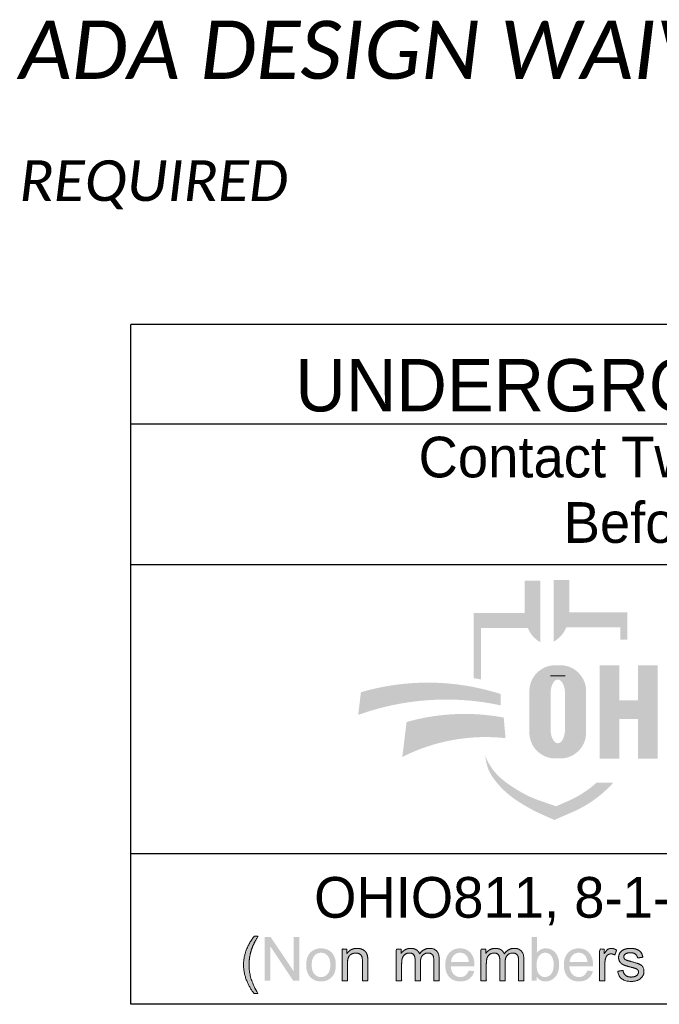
# Paper-space layout 'Layout1' of a CAD drawing. Extents: x 0 to 39.3, y 0 to 22.
# Tile 3 of 131: x 2 to 4.2, y 2.1 to 5.5. Entities that reach past the tile are written whole.
import ezdxf
from ezdxf.enums import TextEntityAlignment as Align

# ---------------------------------------------------------------- set-up
doc = ezdxf.new("R2010")
doc.units = 0
doc.header["$MEASUREMENT"] = 0
doc.layers.add('SH_Data', color=7, linetype='Continuous', lineweight=0)
doc.layers.add('SH_Text', color=7, linetype='Continuous', lineweight=13)
doc.styles.add('_Font 70 Title (0.20)', font='font70.shx', dxfattribs={"height": 0.2})
doc.styles.add('Font 70-Sub Title', font='font70.shx', dxfattribs={"height": 0.17})
doc.styles.add('Style-Calibri IF', font='calibrii.ttf')

# ---------------------------------------------------------------- blocks, each defined once
blk = doc.blocks.new('OUPS LOGO2')
at = {"layer": 'SH_Text', "extrusion": (0, 0, -1)}
for points in [[(-1.2053, 1.2941), (-1.2053, 1.1172, -0.007825), (-1.1801, 1.1216), (-1.1801, 1.3455), (-1.356, 1.3455), (-1.356, 1.457), (-1.4097, 1.457), (-1.4097, 1.2449, 0.171011), (-1.3664, 1.2941)], [(-1.7082, 1.254), (-1.6849, 1.254), (-1.6849, 1.2964), (-1.4986, 1.2964, 0.171011), (-1.4553, 1.2473), (-1.4553, 1.4593), (-1.509, 1.4593), (-1.509, 1.3478), (-1.7082, 1.3478)], [(-0.7827, 0.9953), (-0.7921, 1.0734, 0.150228), (-1.2734, 1.067), (-1.2734, 1.0281, -0.140557)], [(-0.9345, 0.8508), (-0.9492, 0.9709, 0.115734), (-1.2833, 0.9863), (-1.2896, 0.9154, -0.144892)]]:
    blk.add_hatch(color=7, dxfattribs=at).paths.add_polyline_path(points)
h = blk.add_hatch(color=7, dxfattribs=at)
h.paths.add_polyline_path([(-1.4776, 1.1663, 0.414214), (-1.567, 1.0769), (-1.567, 0.9348, 0.414214), (-1.4776, 0.8454), (-1.461, 0.8454, 0.414214), (-1.3716, 0.9348), (-1.3716, 1.0769, 0.414214), (-1.461, 1.1663)])
edge = h.paths.add_edge_path(flags=16)
edge.add_ellipse((-1.4694, 1.0686), major_axis=(0, -0.0484), ratio=0.514403, start_angle=90, end_angle=270)
edge.add_line((-1.4943, 1.0686), (-1.4943, 0.9462))
edge.add_ellipse((-1.4694, 0.9462), major_axis=(0, -0.0484), ratio=0.514403, start_angle=270, end_angle=450)
edge.add_line((-1.4445, 0.9462), (-1.4445, 1.0686))
at = {"layer": 'SH_Text'}
blk.add_hatch(color=7, dxfattribs=at).paths.add_polyline_path([(1.2192, 0.8558, 0.138253), (1.2844, 0.7686, 0.040438), (1.3546, 0.7233, 0.040112), (1.4041, 0.7016), (1.4635, 0.6811), (1.5045, 0.699, 0.081393), (1.6025, 0.762), (1.6599, 0.762), (1.6583, 0.7602, -0.106739), (1.5208, 0.6616), (1.4575, 0.6341), (1.4201, 0.6506, -0.045916), (1.3233, 0.7043, -0.085855), (1.2477, 0.7776, -0.115733), (1.2222, 0.8379)])
at = {"layer": 'SH_Text', "linetype": 'Continuous', "lineweight": 0, "extrusion": (0, 0, -1)}
h = blk.add_hatch(color=7, dxfattribs=at)
edge = h.paths.add_edge_path()
edge.add_spline(control_points=[(-0.4246, 0.037), (-0.4093, 0.0562), (-0.3988, 0.082), (-0.3882, 0.1078), (-0.3882, 0.1355), (-0.3882, 0.1599), (-0.3961, 0.1822), (-0.4053, 0.2081), (-0.4246, 0.2338)], knot_values=[0, 0, 0, 0.25, 0.25, 0.5, 0.5, 0.75, 0.75, 1, 1, 1], degree=2, periodic=0)
edge.add_line((-0.4246, 0.2338), (-0.4378, 0.2338))
edge.add_spline(control_points=[(-0.4378, 0.2338), (-0.4254, 0.2125), (-0.4214, 0.2034), (-0.4152, 0.1892), (-0.4116, 0.1739), (-0.4072, 0.1547), (-0.4072, 0.1354), (-0.4072, 0.0861), (-0.4378, 0.037)], knot_values=[0, 0, 0, 0.25, 0.25, 0.5, 0.5, 0.75, 0.75, 1, 1, 1], degree=2, periodic=0)
edge.add_line((-0.4378, 0.037), (-0.4246, 0.037))
blk.add_hatch(color=7, dxfattribs=at).paths.add_polyline_path([(-0.5797, 0.0811), (-0.5797, 0.2313), (-0.5607, 0.2313), (-0.5607, 0.1134), (-0.4817, 0.2313), (-0.4614, 0.2313), (-0.4614, 0.0811), (-0.4804, 0.0811), (-0.4804, 0.1991), (-0.5594, 0.0811)])
h = blk.add_hatch(color=7, dxfattribs=at)
edge = h.paths.add_edge_path()
edge.add_line((-1.3968, 0.0811), (-1.3798, 0.0811))
edge.add_line((-1.3798, 0.0811), (-1.3798, 0.2313))
edge.add_line((-1.3798, 0.2313), (-1.3982, 0.2313))
edge.add_line((-1.3982, 0.2313), (-1.3982, 0.1778))
edge.add_spline(control_points=[(-1.3982, 0.1778), (-1.4099, 0.1924), (-1.428, 0.1924), (-1.438, 0.1924), (-1.447, 0.1883), (-1.4559, 0.1843), (-1.4617, 0.177), (-1.4675, 0.1696), (-1.4708, 0.1593), (-1.4741, 0.149), (-1.4741, 0.1372), (-1.4741, 0.1092), (-1.4602, 0.094), (-1.4464, 0.0787), (-1.427, 0.0787), (-1.4078, 0.0787), (-1.3968, 0.0948)], knot_values=[0, 0, 0, 0.125, 0.125, 0.25, 0.25, 0.375, 0.375, 0.5, 0.5, 0.625, 0.625, 0.75, 0.75, 0.875, 0.875, 1, 1, 1], degree=2, periodic=0)
edge.add_line((-1.3968, 0.0948), (-1.3968, 0.0811))
edge = h.paths.add_edge_path(flags=16)
edge.add_spline(control_points=[(-1.3966, 0.1364), (-1.3966, 0.1168), (-1.4019, 0.1081), (-1.4106, 0.0938), (-1.4254, 0.0938), (-1.4375, 0.0938), (-1.4463, 0.1043), (-1.4551, 0.1148), (-1.4551, 0.1357), (-1.4551, 0.157), (-1.4466, 0.1671), (-1.4382, 0.1773), (-1.4262, 0.1773), (-1.4142, 0.1773), (-1.4054, 0.1668), (-1.3966, 0.1563), (-1.3966, 0.1364)], knot_values=[0, 0, 0, 0.125, 0.125, 0.25, 0.25, 0.375, 0.375, 0.5, 0.5, 0.625, 0.625, 0.75, 0.75, 0.875, 0.875, 1, 1, 1], degree=2, periodic=0)
h = blk.add_hatch(color=7, dxfattribs=at)
edge = h.paths.add_edge_path()
edge.add_spline(control_points=[(-0.6038, 0.1355), (-0.6038, 0.1658), (-0.6206, 0.1803), (-0.6347, 0.1924), (-0.6548, 0.1924), (-0.6772, 0.1924), (-0.6915, 0.1777), (-0.7057, 0.163), (-0.7057, 0.1371), (-0.7057, 0.1161), (-0.6994, 0.1041), (-0.6931, 0.092), (-0.6811, 0.0854), (-0.669, 0.0787), (-0.6548, 0.0787), (-0.632, 0.0787), (-0.6179, 0.0934), (-0.6038, 0.108), (-0.6038, 0.1355)], knot_values=[0, 0, 0, 0.111111, 0.111111, 0.222222, 0.222222, 0.333333, 0.333333, 0.444444, 0.444444, 0.555556, 0.555556, 0.666667, 0.666667, 0.777778, 0.777778, 0.888889, 0.888889, 1, 1, 1], degree=2, periodic=0)
edge = h.paths.add_edge_path(flags=16)
edge.add_spline(control_points=[(-0.6228, 0.1355), (-0.6228, 0.1146), (-0.6319, 0.1042), (-0.641, 0.0938), (-0.6548, 0.0938), (-0.6685, 0.0938), (-0.6776, 0.1043), (-0.6867, 0.1147), (-0.6867, 0.1362), (-0.6867, 0.1563), (-0.6776, 0.1667), (-0.6684, 0.1772), (-0.6548, 0.1772), (-0.641, 0.1772), (-0.6319, 0.1668), (-0.6228, 0.1565), (-0.6228, 0.1355)], knot_values=[0, 0, 0, 0.125, 0.125, 0.25, 0.25, 0.375, 0.375, 0.5, 0.5, 0.625, 0.625, 0.75, 0.75, 0.875, 0.875, 1, 1, 1], degree=2, periodic=0)
h = blk.add_hatch(color=7, dxfattribs=at)
edge = h.paths.add_edge_path()
edge.add_line((-0.7273, 0.0811), (-0.7273, 0.19))
edge.add_line((-0.7273, 0.19), (-0.7439, 0.19))
edge.add_line((-0.7439, 0.19), (-0.7439, 0.1745))
edge.add_spline(control_points=[(-0.7439, 0.1745), (-0.7559, 0.1924), (-0.7785, 0.1924), (-0.7883, 0.1924), (-0.7966, 0.1888), (-0.8048, 0.1853), (-0.8089, 0.1796), (-0.813, 0.1738), (-0.8147, 0.1659), (-0.8157, 0.1608), (-0.8157, 0.148)], knot_values=[0, 0, 0, 0.2, 0.2, 0.4, 0.4, 0.6, 0.6, 0.8, 0.8, 1, 1, 1], degree=2, periodic=0)
edge.add_line((-0.8157, 0.148), (-0.8157, 0.0811))
edge.add_line((-0.8157, 0.0811), (-0.7973, 0.0811))
edge.add_line((-0.7973, 0.0811), (-0.7973, 0.1473))
edge.add_spline(control_points=[(-0.7973, 0.1473), (-0.7973, 0.1585), (-0.7951, 0.1641), (-0.7929, 0.1697), (-0.7875, 0.173), (-0.782, 0.1763), (-0.7746, 0.1763), (-0.7628, 0.1763), (-0.7543, 0.1689), (-0.7458, 0.1614), (-0.7458, 0.1405)], knot_values=[0, 0, 0, 0.2, 0.2, 0.4, 0.4, 0.6, 0.6, 0.8, 0.8, 1, 1, 1], degree=2, periodic=0)
edge.add_line((-0.7458, 0.1405), (-0.7458, 0.0811))
edge.add_line((-0.7458, 0.0811), (-0.7273, 0.0811))
h = blk.add_hatch(color=7, dxfattribs=at)
edge = h.paths.add_edge_path()
edge.add_line((-0.9137, 0.0811), (-0.9137, 0.19))
edge.add_line((-0.9137, 0.19), (-0.9302, 0.19))
edge.add_line((-0.9302, 0.19), (-0.9302, 0.1746))
edge.add_spline(control_points=[(-0.9302, 0.1746), (-0.9353, 0.1826), (-0.9438, 0.1875), (-0.9523, 0.1924), (-0.9632, 0.1924), (-0.9753, 0.1924), (-0.983, 0.1873), (-0.9908, 0.1823), (-0.994, 0.1733), (-1.0069, 0.1924), (-1.0276, 0.1924), (-1.0438, 0.1924), (-1.0525, 0.1834), (-1.0613, 0.1744), (-1.0613, 0.1558)], knot_values=[0, 0, 0, 0.142857, 0.142857, 0.285714, 0.285714, 0.428571, 0.428571, 0.571429, 0.571429, 0.714286, 0.714286, 0.857143, 0.857143, 1, 1, 1], degree=2, periodic=0)
edge.add_line((-1.0613, 0.1558), (-1.0613, 0.0811))
edge.add_line((-1.0613, 0.0811), (-1.0428, 0.0811))
edge.add_line((-1.0428, 0.0811), (-1.0428, 0.1496))
edge.add_spline(control_points=[(-1.0428, 0.1496), (-1.0428, 0.1607), (-1.041, 0.1655), (-1.0392, 0.1704), (-1.0345, 0.1734), (-1.0298, 0.1763), (-1.0235, 0.1763), (-1.012, 0.1763), (-1.0044, 0.1687), (-0.9968, 0.1611), (-0.9968, 0.1443)], knot_values=[0, 0, 0, 0.2, 0.2, 0.4, 0.4, 0.6, 0.6, 0.8, 0.8, 1, 1, 1], degree=2, periodic=0)
edge.add_line((-0.9968, 0.1443), (-0.9968, 0.0811))
edge.add_line((-0.9968, 0.0811), (-0.9784, 0.0811))
edge.add_line((-0.9784, 0.0811), (-0.9784, 0.1518))
edge.add_spline(control_points=[(-0.9784, 0.1518), (-0.9784, 0.1641), (-0.9739, 0.1702), (-0.9694, 0.1763), (-0.9591, 0.1763), (-0.9513, 0.1763), (-0.9447, 0.1723), (-0.9381, 0.1682), (-0.9351, 0.1603), (-0.9322, 0.1524), (-0.9322, 0.1375)], knot_values=[0, 0, 0, 0.2, 0.2, 0.4, 0.4, 0.6, 0.6, 0.8, 0.8, 1, 1, 1], degree=2, periodic=0)
edge.add_line((-0.9322, 0.1375), (-0.9322, 0.0811))
edge.add_line((-0.9322, 0.0811), (-0.9137, 0.0811))
h = blk.add_hatch(color=7, dxfattribs=at)
edge = h.paths.add_edge_path()
edge.add_line((-1.1629, 0.1163), (-1.182, 0.1139))
edge.add_spline(control_points=[(-1.182, 0.1139), (-1.1775, 0.0972), (-1.1653, 0.0879), (-1.1531, 0.0787), (-1.1341, 0.0787), (-1.1103, 0.0787), (-1.0963, 0.0934), (-1.0823, 0.1081), (-1.0823, 0.1346), (-1.0823, 0.1621), (-1.0965, 0.1772), (-1.1106, 0.1924), (-1.1331, 0.1924), (-1.1549, 0.1924), (-1.1688, 0.1775), (-1.1826, 0.1627), (-1.1826, 0.1357), (-1.1826, 0.1341), (-1.1825, 0.1308)], knot_values=[0, 0, 0, 0.111111, 0.111111, 0.222222, 0.222222, 0.333333, 0.333333, 0.444444, 0.444444, 0.555556, 0.555556, 0.666667, 0.666667, 0.777778, 0.777778, 0.888889, 0.888889, 1, 1, 1], degree=2, periodic=0)
edge.add_line((-1.1825, 0.1308), (-1.1013, 0.1308))
edge.add_spline(control_points=[(-1.1013, 0.1308), (-1.1024, 0.1129), (-1.1115, 0.1034), (-1.1206, 0.0938), (-1.1342, 0.0938), (-1.1444, 0.0938), (-1.1515, 0.0992), (-1.1587, 0.1045), (-1.1629, 0.1163)], knot_values=[0, 0, 0, 0.25, 0.25, 0.5, 0.5, 0.75, 0.75, 1, 1, 1], degree=2, periodic=0)
edge = h.paths.add_edge_path(flags=16)
edge.add_line((-1.1024, 0.1459), (-1.1631, 0.1459))
edge.add_spline(control_points=[(-1.1631, 0.1459), (-1.1619, 0.1597), (-1.1562, 0.1666), (-1.1473, 0.1773), (-1.1333, 0.1773), (-1.1206, 0.1773), (-1.1119, 0.1687), (-1.1033, 0.1602), (-1.1024, 0.1459)], knot_values=[0, 0, 0, 0.25, 0.25, 0.5, 0.5, 0.75, 0.75, 1, 1, 1], degree=2, periodic=0)
h = blk.add_hatch(color=7, dxfattribs=at)
edge = h.paths.add_edge_path()
edge.add_line((-1.2051, 0.0811), (-1.2051, 0.19))
edge.add_line((-1.2051, 0.19), (-1.2216, 0.19))
edge.add_line((-1.2216, 0.19), (-1.2216, 0.1746))
edge.add_spline(control_points=[(-1.2216, 0.1746), (-1.2267, 0.1826), (-1.2352, 0.1875), (-1.2437, 0.1924), (-1.2546, 0.1924), (-1.2667, 0.1924), (-1.2744, 0.1873), (-1.2821, 0.1823), (-1.2853, 0.1733), (-1.2983, 0.1924), (-1.319, 0.1924), (-1.3352, 0.1924), (-1.3439, 0.1834), (-1.3526, 0.1744), (-1.3526, 0.1558)], knot_values=[0, 0, 0, 0.142857, 0.142857, 0.285714, 0.285714, 0.428571, 0.428571, 0.571429, 0.571429, 0.714286, 0.714286, 0.857143, 0.857143, 1, 1, 1], degree=2, periodic=0)
edge.add_line((-1.3526, 0.1558), (-1.3526, 0.0811))
edge.add_line((-1.3526, 0.0811), (-1.3342, 0.0811))
edge.add_line((-1.3342, 0.0811), (-1.3342, 0.1496))
edge.add_spline(control_points=[(-1.3342, 0.1496), (-1.3342, 0.1607), (-1.3324, 0.1655), (-1.3306, 0.1704), (-1.3259, 0.1734), (-1.3212, 0.1763), (-1.3148, 0.1763), (-1.3034, 0.1763), (-1.2958, 0.1687), (-1.2882, 0.1611), (-1.2882, 0.1443)], knot_values=[0, 0, 0, 0.2, 0.2, 0.4, 0.4, 0.6, 0.6, 0.8, 0.8, 1, 1, 1], degree=2, periodic=0)
edge.add_line((-1.2882, 0.1443), (-1.2882, 0.0811))
edge.add_line((-1.2882, 0.0811), (-1.2698, 0.0811))
edge.add_line((-1.2698, 0.0811), (-1.2698, 0.1518))
edge.add_spline(control_points=[(-1.2698, 0.1518), (-1.2698, 0.1641), (-1.2653, 0.1702), (-1.2607, 0.1763), (-1.2505, 0.1763), (-1.2427, 0.1763), (-1.2361, 0.1723), (-1.2295, 0.1682), (-1.2265, 0.1603), (-1.2235, 0.1524), (-1.2235, 0.1375)], knot_values=[0, 0, 0, 0.2, 0.2, 0.4, 0.4, 0.6, 0.6, 0.8, 0.8, 1, 1, 1], degree=2, periodic=0)
edge.add_line((-1.2235, 0.1375), (-1.2235, 0.0811))
edge.add_line((-1.2235, 0.0811), (-1.2051, 0.0811))
h = blk.add_hatch(color=7, dxfattribs=at)
edge = h.paths.add_edge_path()
edge.add_line((-1.5709, 0.1163), (-1.59, 0.1139))
edge.add_spline(control_points=[(-1.59, 0.1139), (-1.5855, 0.0972), (-1.5733, 0.0879), (-1.5611, 0.0787), (-1.5421, 0.0787), (-1.5183, 0.0787), (-1.5043, 0.0934), (-1.4903, 0.1081), (-1.4903, 0.1346), (-1.4903, 0.1621), (-1.5045, 0.1772), (-1.5186, 0.1924), (-1.5411, 0.1924), (-1.5629, 0.1924), (-1.5767, 0.1775), (-1.5906, 0.1627), (-1.5906, 0.1357), (-1.5906, 0.1341), (-1.5905, 0.1308)], knot_values=[0, 0, 0, 0.111111, 0.111111, 0.222222, 0.222222, 0.333333, 0.333333, 0.444444, 0.444444, 0.555556, 0.555556, 0.666667, 0.666667, 0.777778, 0.777778, 0.888889, 0.888889, 1, 1, 1], degree=2, periodic=0)
edge.add_line((-1.5905, 0.1308), (-1.5093, 0.1308))
edge.add_spline(control_points=[(-1.5093, 0.1308), (-1.5103, 0.1129), (-1.5195, 0.1034), (-1.5286, 0.0938), (-1.5422, 0.0938), (-1.5524, 0.0938), (-1.5595, 0.0992), (-1.5667, 0.1045), (-1.5709, 0.1163)], knot_values=[0, 0, 0, 0.25, 0.25, 0.5, 0.5, 0.75, 0.75, 1, 1, 1], degree=2, periodic=0)
edge = h.paths.add_edge_path(flags=16)
edge.add_line((-1.5103, 0.1459), (-1.5711, 0.1459))
edge.add_spline(control_points=[(-1.5711, 0.1459), (-1.5699, 0.1597), (-1.5641, 0.1666), (-1.5553, 0.1773), (-1.5413, 0.1773), (-1.5286, 0.1773), (-1.5199, 0.1687), (-1.5113, 0.1602), (-1.5103, 0.1459)], knot_values=[0, 0, 0, 0.25, 0.25, 0.5, 0.5, 0.75, 0.75, 1, 1, 1], degree=2, periodic=0)
h = blk.add_hatch(color=7, dxfattribs=at)
edge = h.paths.add_edge_path()
edge.add_line((-1.6129, 0.0811), (-1.6129, 0.19))
edge.add_line((-1.6129, 0.19), (-1.6295, 0.19))
edge.add_line((-1.6295, 0.19), (-1.6295, 0.1735))
edge.add_spline(control_points=[(-1.6295, 0.1735), (-1.6358, 0.185), (-1.6412, 0.1887), (-1.6466, 0.1924), (-1.653, 0.1924), (-1.6623, 0.1924), (-1.6719, 0.1865)], knot_values=[0, 0, 0, 0.333333, 0.333333, 0.666667, 0.666667, 1, 1, 1], degree=2, periodic=0)
edge.add_line((-1.6719, 0.1865), (-1.6655, 0.1694))
edge.add_spline(control_points=[(-1.6655, 0.1694), (-1.6588, 0.1734), (-1.652, 0.1734), (-1.646, 0.1734), (-1.6412, 0.1697), (-1.6364, 0.1661), (-1.6344, 0.1596), (-1.6313, 0.1498), (-1.6313, 0.1381)], knot_values=[0, 0, 0, 0.25, 0.25, 0.5, 0.5, 0.75, 0.75, 1, 1, 1], degree=2, periodic=0)
edge.add_line((-1.6313, 0.1381), (-1.6313, 0.0811))
edge.add_line((-1.6313, 0.0811), (-1.6129, 0.0811))
h = blk.add_hatch(color=7, dxfattribs=at)
edge = h.paths.add_edge_path()
edge.add_line((-1.6755, 0.1136), (-1.6937, 0.1165))
edge.add_spline(control_points=[(-1.6937, 0.1165), (-1.6952, 0.1055), (-1.7023, 0.0997), (-1.7093, 0.0938), (-1.7219, 0.0938), (-1.7347, 0.0938), (-1.7409, 0.099), (-1.747, 0.1042), (-1.747, 0.1112), (-1.747, 0.1174), (-1.7416, 0.121), (-1.7378, 0.1235), (-1.7227, 0.1273), (-1.7024, 0.1324), (-1.6945, 0.1361), (-1.6867, 0.1399), (-1.6826, 0.1465), (-1.6786, 0.1531), (-1.6786, 0.1611), (-1.6786, 0.1683), (-1.6819, 0.1745), (-1.6853, 0.1807), (-1.691, 0.1848), (-1.6953, 0.188), (-1.7027, 0.1902), (-1.7102, 0.1924), (-1.7187, 0.1924), (-1.7315, 0.1924), (-1.7412, 0.1887), (-1.7509, 0.185), (-1.7555, 0.1787), (-1.7602, 0.1724), (-1.7619, 0.1618)], knot_values=[0, 0, 0, 0.0625, 0.0625, 0.125, 0.125, 0.1875, 0.1875, 0.25, 0.25, 0.3125, 0.3125, 0.375, 0.375, 0.4375, 0.4375, 0.5, 0.5, 0.5625, 0.5625, 0.625, 0.625, 0.6875, 0.6875, 0.75, 0.75, 0.8125, 0.8125, 0.875, 0.875, 0.9375, 0.9375, 1, 1, 1], degree=2, periodic=0)
edge.add_line((-1.7619, 0.1618), (-1.7438, 0.1594))
edge.add_spline(control_points=[(-1.7438, 0.1594), (-1.7426, 0.1678), (-1.7367, 0.1725), (-1.7308, 0.1773), (-1.72, 0.1773), (-1.7073, 0.1773), (-1.7019, 0.1731), (-1.6964, 0.1689), (-1.6964, 0.1632), (-1.6964, 0.1596), (-1.6987, 0.1567), (-1.7009, 0.1538), (-1.7058, 0.1518), (-1.7085, 0.1508), (-1.7221, 0.1471), (-1.7417, 0.1419), (-1.7494, 0.1386), (-1.7572, 0.1352), (-1.7616, 0.1289), (-1.766, 0.1225), (-1.766, 0.1131), (-1.766, 0.1039), (-1.7606, 0.0958), (-1.7552, 0.0876), (-1.7451, 0.0832), (-1.7349, 0.0787), (-1.7221, 0.0787), (-1.7008, 0.0787), (-1.6897, 0.0875), (-1.6786, 0.0963), (-1.6755, 0.1136)], knot_values=[0, 0, 0, 0.066667, 0.066667, 0.133333, 0.133333, 0.2, 0.2, 0.266667, 0.266667, 0.333333, 0.333333, 0.4, 0.4, 0.466667, 0.466667, 0.533333, 0.533333, 0.6, 0.6, 0.666667, 0.666667, 0.733333, 0.733333, 0.8, 0.8, 0.866667, 0.866667, 0.933333, 0.933333, 1, 1, 1], degree=2, periodic=0)
at = {"layer": 'SH_Data', "lineweight": 30}
for p, q in [((0, 0), (0, 2.3375)), ((4.25, 2.3375), (0, 2.3375)), ((0, 1.9959), (4.25, 1.9959)), ((0, 1.5125), (4.25, 1.5125)), ((4.25, 0.5179), (0, 0.5179)), ((4.25, 0), (0, 0))]:
    blk.add_line(p, q, dxfattribs=at)
at = {"layer": 'SH_Text', "color": 6}
blk.add_line((1.4943, 1.1293), (1.4445, 1.1293), dxfattribs=at)
at = {"layer": 'SH_Text', "color": 7, "linetype": 'Continuous', "lineweight": 0}
for points, knots in [([(0.4246, 0.037), (0.4093, 0.0562), (0.3988, 0.082), (0.3882, 0.1078), (0.3882, 0.1355), (0.3882, 0.1599), (0.3961, 0.1822), (0.4053, 0.2081), (0.4246, 0.2338), (0.4312, 0.2338), (0.4378, 0.2338), (0.4254, 0.2125), (0.4214, 0.2034), (0.4152, 0.1892), (0.4116, 0.1739), (0.4072, 0.1547), (0.4072, 0.1354), (0.4072, 0.0861), (0.4378, 0.037), (0.4312, 0.037), (0.4246, 0.037)], [0, 0, 0, 0.0625, 0.0625, 0.125, 0.125, 0.1875, 0.1875, 0.25, 0.25, 0.5, 0.5, 0.5625, 0.5625, 0.625, 0.625, 0.6875, 0.6875, 0.75, 0.75, 1, 1, 1]), ([(0.7273, 0.0811), (0.7273, 0.1355), (0.7273, 0.19), (0.7356, 0.19), (0.7439, 0.19), (0.7439, 0.1822), (0.7439, 0.1745), (0.7559, 0.1924), (0.7785, 0.1924), (0.7883, 0.1924), (0.7966, 0.1888), (0.8048, 0.1853), (0.8089, 0.1796), (0.813, 0.1738), (0.8147, 0.1659), (0.8157, 0.1608), (0.8157, 0.148), (0.8157, 0.1146), (0.8157, 0.0811), (0.8065, 0.0811), (0.7973, 0.0811), (0.7973, 0.1142), (0.7973, 0.1473), (0.7973, 0.1585), (0.7951, 0.1641), (0.7929, 0.1697), (0.7875, 0.173), (0.782, 0.1763), (0.7746, 0.1763), (0.7628, 0.1763), (0.7543, 0.1689), (0.7458, 0.1614), (0.7458, 0.1405), (0.7458, 0.1108), (0.7458, 0.0811), (0.7365, 0.0811), (0.7273, 0.0811)], [0, 0, 0, 0.066667, 0.066667, 0.133333, 0.133333, 0.2, 0.2, 0.24, 0.24, 0.28, 0.28, 0.32, 0.32, 0.36, 0.36, 0.4, 0.4, 0.466667, 0.466667, 0.533333, 0.533333, 0.6, 0.6, 0.64, 0.64, 0.68, 0.68, 0.72, 0.72, 0.76, 0.76, 0.8, 0.8, 0.9, 0.9, 1, 1, 1]), ([(0.9137, 0.0811), (0.9137, 0.1355), (0.9137, 0.19), (0.922, 0.19), (0.9302, 0.19), (0.9302, 0.1823), (0.9302, 0.1746), (0.9353, 0.1826), (0.9438, 0.1875), (0.9523, 0.1924), (0.9632, 0.1924), (0.9753, 0.1924), (0.983, 0.1873), (0.9908, 0.1823), (0.994, 0.1733), (1.0069, 0.1924), (1.0276, 0.1924), (1.0438, 0.1924), (1.0525, 0.1834), (1.0613, 0.1744), (1.0613, 0.1558), (1.0613, 0.1185), (1.0613, 0.0811), (1.052, 0.0811), (1.0428, 0.0811), (1.0428, 0.1154), (1.0428, 0.1496), (1.0428, 0.1607), (1.041, 0.1655), (1.0392, 0.1704), (1.0345, 0.1734), (1.0298, 0.1763), (1.0235, 0.1763), (1.012, 0.1763), (1.0044, 0.1687), (0.9968, 0.1611), (0.9968, 0.1443), (0.9968, 0.1127), (0.9968, 0.0811), (0.9876, 0.0811), (0.9784, 0.0811), (0.9784, 0.1165), (0.9784, 0.1518), (0.9784, 0.1641), (0.9739, 0.1702), (0.9694, 0.1763), (0.9591, 0.1763), (0.9513, 0.1763), (0.9447, 0.1723), (0.9381, 0.1682), (0.9351, 0.1603), (0.9322, 0.1524), (0.9322, 0.1375), (0.9322, 0.1093), (0.9322, 0.0811), (0.9229, 0.0811), (0.9137, 0.0811)], [0, 0, 0, 0.047619, 0.047619, 0.095238, 0.095238, 0.142857, 0.142857, 0.163265, 0.163265, 0.183673, 0.183673, 0.204082, 0.204082, 0.22449, 0.22449, 0.244898, 0.244898, 0.265306, 0.265306, 0.285714, 0.285714, 0.333333, 0.333333, 0.380952, 0.380952, 0.428571, 0.428571, 0.457143, 0.457143, 0.485714, 0.485714, 0.514286, 0.514286, 0.542857, 0.542857, 0.571429, 0.571429, 0.619048, 0.619048, 0.666667, 0.666667, 0.714286, 0.714286, 0.742857, 0.742857, 0.771429, 0.771429, 0.8, 0.8, 0.828571, 0.828571, 0.857143, 0.857143, 0.928571, 0.928571, 1, 1, 1]), ([(1.2051, 0.0811), (1.2051, 0.1355), (1.2051, 0.19), (1.2133, 0.19), (1.2216, 0.19), (1.2216, 0.1823), (1.2216, 0.1746), (1.2267, 0.1826), (1.2352, 0.1875), (1.2437, 0.1924), (1.2546, 0.1924), (1.2667, 0.1924), (1.2744, 0.1873), (1.2821, 0.1823), (1.2853, 0.1733), (1.2983, 0.1924), (1.319, 0.1924), (1.3352, 0.1924), (1.3439, 0.1834), (1.3526, 0.1744), (1.3526, 0.1558), (1.3526, 0.1185), (1.3526, 0.0811), (1.3434, 0.0811), (1.3342, 0.0811), (1.3342, 0.1154), (1.3342, 0.1496), (1.3342, 0.1607), (1.3324, 0.1655), (1.3306, 0.1704), (1.3259, 0.1734), (1.3212, 0.1763), (1.3148, 0.1763), (1.3034, 0.1763), (1.2958, 0.1687), (1.2882, 0.1611), (1.2882, 0.1443), (1.2882, 0.1127), (1.2882, 0.0811), (1.279, 0.0811), (1.2698, 0.0811), (1.2698, 0.1165), (1.2698, 0.1518), (1.2698, 0.1641), (1.2653, 0.1702), (1.2607, 0.1763), (1.2505, 0.1763), (1.2427, 0.1763), (1.2361, 0.1723), (1.2295, 0.1682), (1.2265, 0.1603), (1.2235, 0.1524), (1.2235, 0.1375), (1.2235, 0.1093), (1.2235, 0.0811), (1.2143, 0.0811), (1.2051, 0.0811)], [0, 0, 0, 0.047619, 0.047619, 0.095238, 0.095238, 0.142857, 0.142857, 0.163265, 0.163265, 0.183673, 0.183673, 0.204082, 0.204082, 0.22449, 0.22449, 0.244898, 0.244898, 0.265306, 0.265306, 0.285714, 0.285714, 0.333333, 0.333333, 0.380952, 0.380952, 0.428571, 0.428571, 0.457143, 0.457143, 0.485714, 0.485714, 0.514286, 0.514286, 0.542857, 0.542857, 0.571429, 0.571429, 0.619048, 0.619048, 0.666667, 0.666667, 0.714286, 0.714286, 0.742857, 0.742857, 0.771429, 0.771429, 0.8, 0.8, 0.828571, 0.828571, 0.857143, 0.857143, 0.928571, 0.928571, 1, 1, 1]), ([(1.6129, 0.0811), (1.6129, 0.1355), (1.6129, 0.19), (1.6212, 0.19), (1.6295, 0.19), (1.6295, 0.1817), (1.6295, 0.1735), (1.6358, 0.185), (1.6412, 0.1887), (1.6466, 0.1924), (1.653, 0.1924), (1.6623, 0.1924), (1.6719, 0.1865), (1.6687, 0.178), (1.6655, 0.1694), (1.6588, 0.1734), (1.652, 0.1734), (1.646, 0.1734), (1.6412, 0.1697), (1.6364, 0.1661), (1.6344, 0.1596), (1.6313, 0.1498), (1.6313, 0.1381), (1.6313, 0.1096), (1.6313, 0.0811), (1.6221, 0.0811), (1.6129, 0.0811)], [0, 0, 0, 0.066667, 0.066667, 0.133333, 0.133333, 0.2, 0.2, 0.266667, 0.266667, 0.333333, 0.333333, 0.4, 0.4, 0.6, 0.6, 0.65, 0.65, 0.7, 0.7, 0.75, 0.75, 0.8, 0.8, 0.9, 0.9, 1, 1, 1]), ([(1.6755, 0.1136), (1.6846, 0.1151), (1.6937, 0.1165), (1.6952, 0.1055), (1.7023, 0.0997), (1.7093, 0.0938), (1.7219, 0.0938), (1.7347, 0.0938), (1.7409, 0.099), (1.747, 0.1042), (1.747, 0.1112), (1.747, 0.1174), (1.7416, 0.121), (1.7378, 0.1235), (1.7227, 0.1273), (1.7024, 0.1324), (1.6945, 0.1361), (1.6867, 0.1399), (1.6826, 0.1465), (1.6786, 0.1531), (1.6786, 0.1611), (1.6786, 0.1683), (1.6819, 0.1745), (1.6853, 0.1807), (1.691, 0.1848), (1.6953, 0.188), (1.7027, 0.1902), (1.7102, 0.1924), (1.7187, 0.1924), (1.7315, 0.1924), (1.7412, 0.1887), (1.7509, 0.185), (1.7555, 0.1787), (1.7602, 0.1724), (1.7619, 0.1618), (1.7529, 0.1606), (1.7438, 0.1594), (1.7426, 0.1678), (1.7367, 0.1725), (1.7308, 0.1773), (1.72, 0.1773), (1.7073, 0.1773), (1.7019, 0.1731), (1.6964, 0.1689), (1.6964, 0.1632), (1.6964, 0.1596), (1.6987, 0.1567), (1.7009, 0.1538), (1.7058, 0.1518), (1.7085, 0.1508), (1.7221, 0.1471), (1.7417, 0.1419), (1.7494, 0.1386), (1.7572, 0.1352), (1.7616, 0.1289), (1.766, 0.1225), (1.766, 0.1131), (1.766, 0.1039), (1.7606, 0.0958), (1.7552, 0.0876), (1.7451, 0.0832), (1.7349, 0.0787), (1.7221, 0.0787), (1.7008, 0.0787), (1.6897, 0.0875), (1.6786, 0.0963), (1.6755, 0.1136)], [0, 0, 0, 0.25, 0.25, 0.265625, 0.265625, 0.28125, 0.28125, 0.296875, 0.296875, 0.3125, 0.3125, 0.328125, 0.328125, 0.34375, 0.34375, 0.359375, 0.359375, 0.375, 0.375, 0.390625, 0.390625, 0.40625, 0.40625, 0.421875, 0.421875, 0.4375, 0.4375, 0.453125, 0.453125, 0.46875, 0.46875, 0.484375, 0.484375, 0.5, 0.5, 0.75, 0.75, 0.766667, 0.766667, 0.783333, 0.783333, 0.8, 0.8, 0.816667, 0.816667, 0.833333, 0.833333, 0.85, 0.85, 0.866667, 0.866667, 0.883333, 0.883333, 0.9, 0.9, 0.916667, 0.916667, 0.933333, 0.933333, 0.95, 0.95, 0.966667, 0.966667, 0.983333, 0.983333, 1, 1, 1])]:
    blk.add_open_spline(points, degree=2, knots=knots, dxfattribs=at)
at = {"layer": 'SH_Text', "color": 7, "extrusion": (0, 0, -1)}
for points in [[(-1.6135, 1.1653), (-1.6814, 1.1653), (-1.6135, 0.8453), (-1.6814, 0.8453)], [(-1.7456, 1.1653), (-1.8136, 1.1653), (-1.7456, 0.8453), (-1.8136, 0.8453)], [(-1.6814, 1.0454), (-1.7456, 1.0454), (-1.6814, 0.9814), (-1.7456, 0.9814)]]:
    blk.add_solid(points, dxfattribs=at)
at = {"layer": 'SH_Text', "lineweight": 40, "style": 'Font 70-Sub Title'}
blk.add_text('OHIO811, 8-1-1, or 1-800-362-2764', height=0.14, dxfattribs=at).set_placement((2.1244, 0.3678), align=Align.MIDDLE_CENTER)
at = {"layer": 'SH_Text', "insert": (2.1244, 2.1279), "char_height": 0.18, "attachment_point": 5, "line_spacing_factor": 1.266667, "style": '_Font 70 Title (0.20)'}
blk.add_mtext('UNDERGROUND UTILITIES', dxfattribs=at)
at = {"layer": 'SH_Text', "lineweight": 30, "insert": (2.1244, 1.7485), "char_height": 0.14, "attachment_point": 5, "line_spacing_factor": 0.964286, "style": 'Font 70-Sub Title'}
blk.add_mtext('Contact Two Working Days\\PBefore You Dig', dxfattribs=at)

psp = doc.layouts.get("Layout1")

# ---------------------------------------------------------------- block references
at = {"layer": 'SH_Text', "color": 7}
psp.add_blockref('OUPS LOGO2', (2.3775, 2.1428), dxfattribs=at)

# ---------------------------------------------------------------- texts
at = {"layer": 'SH_Text', "lineweight": 0, "style": 'Style-Calibri IF'}
psp.add_text('ADA DESIGN WAIVERS', height=0.2, dxfattribs=at).set_placement((1.9944, 5.3256))
at = {"layer": 'SH_Text', "color": 7, "lineweight": 0, "style": 'Style-Calibri IF'}
psp.add_text('REQUIRED', height=0.14, dxfattribs=at).set_placement((1.9944, 5.0456), align=Align.TOP_LEFT)

doc.saveas('drawing.dxf')
